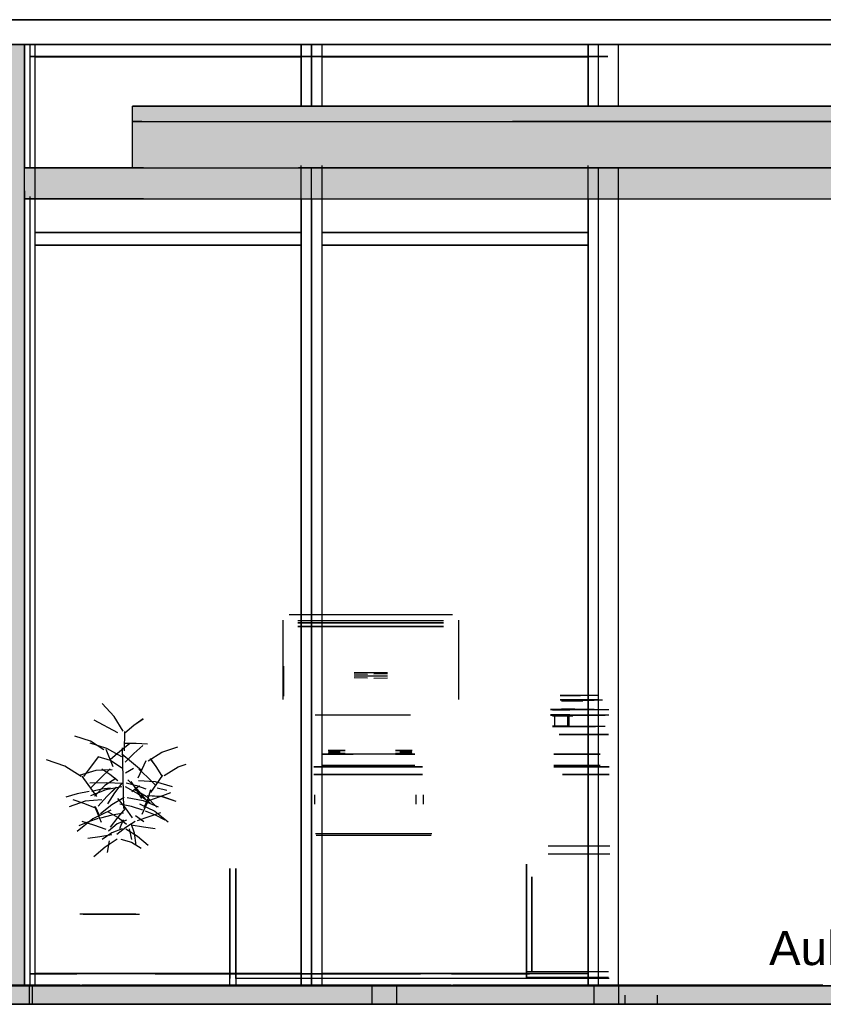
# Model space of a CAD drawing. Header units: millimetres. Extents: x -8297 to 34045, y -61360 to 6071.
# Tile 14 of 68: x 13259 to 15863, y -50060 to -46870. Entities that reach past the tile are written whole.
import ezdxf
from ezdxf.enums import TextEntityAlignment as Align

# ---------------------------------------------------------------- set-up
doc = ezdxf.new("R2010")
doc.units = ezdxf.units.MM
for name, color, linetype in [('S-TAGLIO-CS', 9, 'Continuous'), ('S-TAGLIO-NUOVO', 40, 'Continuous'), ('S-TAGLIO-PAV', 33, 'Continuous'), ('S-TAGLIO-SOFF', 8, 'Continuous'), ('S-TESTI', 7, 'Continuous'), ('S-VISTA', 8, 'Continuous'), ('S-VISTA-ARREDI', 9, 'Continuous')]:
    doc.layers.add(name, color=color, linetype=linetype)
doc.styles.add('VISIO', font='arial.ttf')

msp = doc.modelspace()

# ---------------------------------------------------------------- hatches: boundary and pattern name
at = {"layer": 'S-TAGLIO-CS'}
for points in [[(14856, -47200), (13656, -47200), (13640, -47200), (13624, -47200), (13624, -47150), (18844, -47150), (18876, -47150), (18876, -47200), (18860, -47200), (14856, -47200)], [(13656, -47200), (14856, -47200), (18860, -47200), (18876, -47200), (18876, -47350), (18860, -47350), (18834, -47350), (18306, -47350), (18262, -47350), (17644, -47350), (14162, -47350), (14002, -47350), (13956, -47350), (13944, -47350), (13660, -47350), (13640, -47350), (13624, -47350), (13624, -47200), (13640, -47200), (13656, -47200)], [(18834, -47450), (18306, -47450), (18262, -47450), (18102, -47450), (14002, -47450), (13956, -47450), (13944, -47450), (13660, -47450), (13276, -47450), (13276, -47424), (13276, -47350), (13624, -47350), (13640, -47350), (13660, -47350), (13944, -47350), (13956, -47350), (14002, -47350), (14162, -47350), (17644, -47350), (18262, -47350), (18306, -47350), (18834, -47350), (18860, -47350), (18876, -47350), (19224, -47350), (19224, -47364), (19224, -47450), (18834, -47450)]]:
    msp.add_hatch(color=9, dxfattribs=at).paths.add_polyline_path(points)
at = {"layer": 'S-TAGLIO-NUOVO'}
msp.add_hatch(color=40, dxfattribs=at).paths.add_polyline_path([(13276, -50000), (13260, -50000), (13098, -50000), (13036, -50000), (13036, -49206), (13036, -47140), (13036, -46950), (13050, -46950), (13212, -46950), (13276, -46950), (13276, -47744), (13276, -49810), (13276, -50000)])
at = {"layer": 'S-TAGLIO-PAV'}
for points in [[(11410, -50060), (11410, -50040), (11410, -50000), (11766, -50000), (12252, -50000), (12254, -50000), (12256, -50000), (13456, -50000), (13458, -50000), (13460, -50000), (14176, -50000), (14660, -50000), (14662, -50000), (14802, -50000), (15460, -50000), (15862, -50000), (15864, -50000), (16360, -50000), (16472, -50000), (17064, -50000), (17066, -50000), (17068, -50000), (18268, -50000), (18270, -50000), (18272, -50000), (19230, -50000), (19230, -50008), (19230, -50060), (16472, -50060), (16360, -50060), (15582, -50060), (14856, -50060), (13860, -50060), (13668, -50060), (13432, -50060), (13170, -50060), (12926, -50060), (12854, -50060), (12716, -50060), (11410, -50060)], [(13456, -50000), (12256, -50000), (12256, -49998), (12756, -49998), (13456, -49998), (13456, -50000)], [(14176, -50000), (13460, -50000), (13460, -49998), (14360, -49998), (14660, -49998), (14660, -50000), (14176, -50000)], [(14802, -50000), (14662, -50000), (14662, -49998), (14716, -49998), (14738, -49998), (14776, -49998), (14914, -49998), (15862, -49998), (15862, -50000), (15460, -50000), (14802, -50000)]]:
    msp.add_hatch(color=33, dxfattribs=at).paths.add_polyline_path(points)

# ---------------------------------------------------------------- linework, layer by layer
at = {"layer": 'S-TAGLIO-CS'}
for p, q in [((18844.5, -47150), (13625, -47150)), ((13625, -47199.7), (13625, -47150)), ((13655.5, -47200), (13625, -47200)), ((13640.4, -47200), (13625, -47200)), ((13625, -47349.1), (13625, -47200)), ((13640.4, -47200), (14855.7, -47200)), ((13655.5, -47200), (18875, -47200)), ((18859.6, -47200), (14855.7, -47200)), ((13659.9, -47350), (13275, -47350)), ((13275, -47424), (13275, -47350)), ((13625, -47349.1), (13625, -47350)), ((13640.4, -47350), (13625, -47350)), ((13640.4, -47350), (17644.3, -47350)), ((13659.9, -47350), (13943.2, -47350)), ((13943.2, -47350), (13956.7, -47350)), ((13956.7, -47350), (14002.4, -47350)), ((14002.4, -47350), (14162.3, -47350)), ((18262.5, -47350), (14162.3, -47350)), ((13275, -47424), (13275, -47450)), ((13659.9, -47450), (13275, -47450)), ((13659.9, -47450), (13943.2, -47450)), ((13943.2, -47450), (13956.7, -47450)), ((13956.7, -47450), (14002.4, -47450)), ((14002.4, -47450), (18102.7, -47450))]:
    msp.add_line(p, q, dxfattribs=at)
at = {"layer": 'S-TAGLIO-NUOVO'}
for p, q in [((13049.9, -46950), (13275, -46950)), ((13212.5, -46950), (13275, -46950)), ((13275, -49810.4), (13275, -46950)), ((13275, -47744.4), (13275, -46950)), ((13275, -47744.4), (13275, -50000)), ((13275, -49810.4), (13275, -50000)), ((13260.1, -50000), (13035, -50000)), ((13097.5, -50000), (13275, -50000)), ((13260.1, -50000), (13275, -50000))]:
    msp.add_line(p, q, dxfattribs=at)
at = {"layer": 'S-TAGLIO-PAV'}
for p, q in [((11766.8, -50000), (14175.4, -50000)), ((12755.6, -49998), (13456, -49998)), ((13456, -49999.2), (13456, -49998)), ((13456, -49999.2), (13456, -50000)), ((13456, -50000), (13457.9, -50000)), ((13457.9, -50000), (13459, -50000)), ((14359.6, -49998), (13459, -49998)), ((13459, -49999.5), (13459, -49998)), ((14175.4, -50000), (14802.9, -50000)), ((14359.6, -49998), (14659, -49998)), ((14659, -49998.5), (14659, -50000)), ((14661.3, -50000), (14659, -50000)), ((14661.3, -50000), (14662, -50000)), ((14716.5, -49998), (14662, -49998)), ((14662, -49998.2), (14662, -50000)), ((14716.5, -49998), (14738.7, -49998)), ((14738.7, -49998), (14775.1, -49998)), ((14775.1, -49998), (14914.4, -49998)), ((15460.4, -50000), (14802.9, -50000)), ((14914.4, -49998), (15862, -49998)), ((16359.9, -50000), (15460.4, -50000)), ((15862, -49999.6), (15862, -49998)), ((15862.6, -50000), (15862, -50000)), ((15862.6, -50000), (15865, -50000)), ((13432.3, -50060), (13170, -50060)), ((13667.2, -50060), (13432.3, -50060)), ((13861, -50060), (13667.2, -50060)), ((14856.9, -50060), (13861, -50060)), ((15581.2, -50060), (14856.9, -50060)), ((16359.9, -50060), (15581.2, -50060))]:
    msp.add_line(p, q, dxfattribs=at)
at = {"layer": 'S-TAGLIO-SOFF'}
for p, q in [((13432.3, -46870), (13170, -46870)), ((13667.2, -46870), (13432.3, -46870)), ((16359.9, -46870), (13667.2, -46870))]:
    msp.add_line(p, q, dxfattribs=at)
at = {"layer": 'S-VISTA'}
for p, q in [((13170, -46870), (13290, -46870)), ((13290, -46870), (15325, -46870)), ((14400, -46870), (13290, -46870)), ((13300, -46870), (14400, -46870)), ((14400, -46870), (14480, -46870)), ((14480, -46870), (14400, -46870)), ((14480, -46870), (15120, -46870)), ((15120, -46870), (14480, -46870)), ((15120, -46870), (15200, -46870)), ((15220, -46870), (15120, -46870)), ((15200, -46870), (16060, -46870)), ((15325, -46870), (15220, -46870)), ((13275, -46950), (13035, -46950)), ((13035, -46950), (13275, -46950)), ((13275, -47350), (13275, -46950)), ((13275, -50000), (13275, -46950)), ((13275, -46950), (13309, -46950)), ((13275, -50000), (13275, -46950)), ((13309, -46950), (13276, -46950)), ((13276, -47350), (13276, -46950)), ((13293, -47350), (13293, -46950)), ((13293, -47350), (13293, -46950)), ((13293, -46950), (15367, -46950)), ((15367, -46950), (13293, -46950)), ((13293, -46989), (13293, -46950)), ((13293, -46989), (13293, -46950)), ((13309, -47350), (13309, -46950)), ((13309, -50000), (13309, -46950)), ((14172, -46950), (13309, -46950)), ((13309, -46950), (14171, -46950)), ((13309, -46990), (13309, -46950)), ((13309, -46990), (13309, -46950)), ((14171, -46950), (14205, -46950)), ((14171, -47150), (14171, -46950)), ((14171, -46990), (14171, -46950)), ((14206, -46950), (14172, -46950)), ((14172, -47150), (14172, -46950)), ((14172, -46990), (14172, -46950)), ((14205, -47150), (14205, -46950)), ((14205, -46950), (14239, -46950)), ((14205, -47150), (14205, -46950)), ((14206, -47150), (14206, -46950)), ((14239, -46950), (14206, -46950)), ((14206, -47150), (14206, -46950)), ((14239, -47150), (14239, -46950)), ((14239, -47150), (14239, -46950)), ((15102, -46950), (14239, -46950)), ((14239, -46950), (15101, -46950)), ((14239, -46990), (14239, -46950)), ((14239, -46990), (14239, -46950)), ((15101, -46950), (15135, -46950)), ((15101, -47150), (15101, -46950)), ((15101, -46990), (15101, -46950)), ((15135, -46950), (15102, -46950)), ((15102, -47150), (15102, -46950)), ((15102, -46990), (15102, -46950)), ((15200, -46950), (15135, -46950)), ((15135, -46950), (15200, -46950)), ((15135, -47150), (15135, -46950)), ((15135, -47150), (15135, -46950)), ((15135, -47150), (15135, -46950)), ((15135, -47150), (15135, -46950)), ((16050, -46950), (15200, -46950)), ((15200, -46950), (15325, -46950)), ((15200, -47150), (15200, -46950)), ((15325, -46950), (15355, -46950)), ((15355, -46950), (15425, -46950)), ((15425, -46950), (15365, -46950)), ((15390, -46950), (15790, -46950)), ((15790, -46950), (15855, -46950)), ((15855, -46950), (16050, -46950)), ((13293, -46989), (15164.7, -46989)), ((15164.7, -46989), (13293, -46989)), ((13293, -46989), (15164.7, -46989)), ((15164.7, -46989), (13293, -46989)), ((13293, -47341.6), (13293, -46989)), ((13293, -47341.6), (13293, -46989)), ((14172, -46990), (13309, -46990)), ((13309, -46990), (14171, -46990)), ((14171, -46990), (13309, -46990)), ((13309, -46990), (14171, -46990)), ((13309, -49960), (13309, -46990)), ((13309, -49960), (13309, -46990)), ((14171, -47141), (14171, -46990)), ((14171, -47141), (14171, -46990)), ((15102, -46990), (14239, -46990)), ((14239, -46990), (15101, -46990)), ((15101, -46990), (14239, -46990)), ((14239, -46990), (15101, -46990)), ((14239, -47141), (14239, -46990)), ((14239, -47141), (14239, -46990)), ((15101, -47141), (15101, -46990)), ((15101, -47141), (15101, -46990)), ((13625, -47150), (18875, -47150)), ((13625, -47200), (13625, -47150)), ((13625, -47200), (18875, -47200)), ((13625, -47200), (18875, -47200)), ((13625, -47350), (13625, -47200)), ((13275, -47350), (15135, -47350)), ((13275, -47450), (13275, -47350)), ((13275, -47350), (13627.5, -47350)), ((13626.9, -47350), (13275, -47350)), ((13625, -47350), (18875, -47350)), ((14171, -49960), (14171, -47342.4)), ((14171, -49960), (14171, -47342.4)), ((14171, -50000), (14171, -47350)), ((14205, -50000), (14205, -47350)), ((14205, -50000), (14205, -47350)), ((14239, -49960), (14239, -47342.4)), ((14239, -49960), (14239, -47342.4)), ((14239, -50000), (14239, -47350)), ((15101, -49960), (15101, -47342.4)), ((15101, -49960), (15101, -47342.4)), ((15101, -50000), (15101, -47350)), ((15135, -50000), (15135, -47350)), ((15135, -50000), (15135, -47350)), ((15135, -47350), (15200, -47350)), ((15135, -47450), (15135, -47350)), ((15135, -47450), (15135, -47350)), ((15200, -50000), (15200, -47350)), ((15200, -47350), (16050, -47350)), ((15200, -47450), (15200, -47350)), ((13275, -50000), (13275, -47450)), ((13275, -47450), (15135, -47450)), ((13276, -50000), (13276, -47450)), ((13293, -49961), (13293, -47442.4)), ((13293, -49961), (13293, -47442.4)), ((13293, -50000), (13293, -47450)), ((13293, -50000), (13293, -47450)), ((13309, -50000), (13309, -47450)), ((14172, -50000), (14172, -47450)), ((14206, -50000), (14206, -47450)), ((14206, -50000), (14206, -47450)), ((14239, -50000), (14239, -47450)), ((15102, -50000), (15102, -47450)), ((15135, -50000), (15135, -47450)), ((15135, -50000), (15135, -47450)), ((15135, -47450), (15200, -47450)), ((15200, -47450), (16050, -47450)), ((14172, -47560), (13309, -47560)), ((13309, -47560), (14171, -47560)), ((13309, -47600), (13309, -47560)), ((13309, -47600), (13309, -47560)), ((14171, -47600), (14171, -47560)), ((14172, -47600), (14172, -47560)), ((15102, -47560), (14239, -47560)), ((14239, -47560), (15101, -47560)), ((14239, -47600), (14239, -47560)), ((14239, -47600), (14239, -47560)), ((15101, -47600), (15101, -47560)), ((15102, -47600), (15102, -47560)), ((14172, -47600), (13309, -47600)), ((13309, -47600), (14171, -47600)), ((15102, -47600), (14239, -47600)), ((14239, -47600), (15101, -47600)), ((13293, -49961), (13444.8, -49961)), ((13444.8, -49961), (13293, -49961)), ((13293, -50000), (13293, -49961)), ((13293, -50000), (13293, -49961)), ((13293, -49961), (13444.8, -49961)), ((13444.8, -49961), (13293, -49961)), ((14172, -49960), (13309, -49960)), ((13309, -49960), (14171, -49960)), ((13309, -50000), (13309, -49960)), ((13309, -50000), (13309, -49960)), ((14171, -49960), (13309, -49960)), ((13309, -49960), (14171, -49960)), ((13697.7, -49961), (14557.6, -49961)), ((14557.6, -49961), (13697.7, -49961)), ((13697.7, -49961), (14557.6, -49961)), ((14557.6, -49961), (13697.7, -49961)), ((14171, -50000), (14171, -49960)), ((14172, -50000), (14172, -49960)), ((15102, -49960), (14239, -49960)), ((14239, -49960), (15101, -49960)), ((14239, -50000), (14239, -49960)), ((14239, -50000), (14239, -49960)), ((15101, -49960), (14239, -49960)), ((14239, -49960), (15101, -49960)), ((14658.8, -49961), (14911.7, -49961)), ((14911.7, -49961), (14658.8, -49961)), ((14658.8, -49961), (14911.7, -49961)), ((14911.7, -49961), (14658.8, -49961)), ((15101, -50000), (15101, -49960)), ((15102, -50000), (15102, -49960)), ((13290, -50000), (12028.1, -50000)), ((12256, -49998), (13456, -49998)), ((13290, -49998), (12256, -49998)), ((12256, -49998), (13456, -49998)), ((12256, -49998), (13456, -49998)), ((12256, -49998), (13456, -49998)), ((12256, -49998), (13456, -49998)), ((12256, -49998), (13456, -49998)), ((13290, -50000), (12256, -50000)), ((12256, -50000), (13456, -50000)), ((12256, -50000), (13456, -50000)), ((12256, -50000), (13456, -50000)), ((12256, -50000), (13456, -50000)), ((12256, -50000), (13456, -50000)), ((12256, -50000), (13456, -50000)), ((13275, -50000), (13035, -50000)), ((13035, -50000), (13275, -50000)), ((13275, -50000), (13309, -50000)), ((13309, -50000), (13276, -50000)), ((13456, -49998), (13290, -49998)), ((13290, -50000), (15121.5, -50000)), ((13290, -50000), (13290, -50060)), ((13290, -50000), (13290, -50060)), ((13290, -50000), (13290, -50060)), ((13456, -50000), (13290, -50000)), ((13293, -50000), (15114.1, -50000)), ((15114.1, -50000), (13293, -50000)), ((13300, -50000), (13300, -50060)), ((14172, -50000), (13309, -50000)), ((13309, -50000), (14171, -50000)), ((13459, -49998), (14659, -49998)), ((14659, -49998), (13459, -49998)), ((13459, -49998), (14659, -49998)), ((13459, -49998), (14659, -49998)), ((13459, -49998), (14659, -49998)), ((13459, -49998), (14659, -49998)), ((13459, -49998), (14659, -49998)), ((14659, -50000), (13459, -50000)), ((13459, -50000), (14659, -50000)), ((13459, -50000), (14659, -50000)), ((13459, -50000), (14659, -50000)), ((13459, -50000), (14659, -50000)), ((13459, -50000), (14659, -50000)), ((13459, -50000), (14659, -50000)), ((14171, -50000), (14205, -50000)), ((14206, -50000), (14172, -50000)), ((14205, -50000), (14239, -50000)), ((14239, -50000), (14206, -50000)), ((15102, -50000), (14239, -50000)), ((14239, -50000), (15101, -50000)), ((14480, -50000), (14400, -50000)), ((14400, -50000), (14400, -50060)), ((14480, -50000), (14480, -50060)), ((14662, -49998), (15121, -49998)), ((15121, -49998), (14662, -49998)), ((14662, -49998), (15172, -49998)), ((14662, -49998), (15121, -49998)), ((14662, -49998), (15172, -49998)), ((15121, -50000), (14662, -50000)), ((14662, -50000), (15121, -50000)), ((14662, -50000), (15121, -50000)), ((14662, -50000), (15172, -50000)), ((14662, -50000), (15172, -50000)), ((15101, -50000), (15135, -50000)), ((15135, -50000), (15102, -50000)), ((15200, -49998), (15120, -49998)), ((15120, -49998), (15170, -49998)), ((15170, -50000), (15120, -50000)), ((15120, -50000), (15200, -50000)), ((15120, -50000), (15120, -50060)), ((15200, -50000), (15120, -50000)), ((15120, -50000), (15170, -50000)), ((15135, -50000), (15167.5, -50000)), ((15200, -50000), (15135, -50000)), ((15862, -49998), (15200, -49998)), ((16050, -50000), (15200, -50000)), ((15200, -50000), (16060, -50000)), ((15200, -50000), (15200, -50060)), ((15862, -50000), (15200, -50000)), ((15220, -50030), (15220, -50060)), ((15325, -50030), (15325, -50060)), ((15325, -50030), (15325, -50060)), ((13170, -50060), (13290, -50060)), ((13290, -50060), (15325, -50060)), ((14400, -50060), (13290, -50060)), ((13300, -50060), (14400, -50060)), ((14480, -50060), (14400, -50060)), ((14400, -50060), (14480, -50060)), ((14480, -50060), (15120, -50060)), ((15220, -50060), (15120, -50060)), ((15120, -50060), (15200, -50060)), ((15200, -50060), (16060, -50060)), ((15325, -50060), (15220, -50060))]:
    msp.add_line(p, q, dxfattribs=at)
at = {"layer": 'S-VISTA-ARREDI'}
for p, q in [((14132, -48797), (14662, -48797)), ((14132, -48797), (14662, -48797)), ((14113, -49071.7), (14113, -48815)), ((14113, -49072.7), (14113, -48816)), ((14633, -48818), (14161, -48818)), ((14633, -48818), (14161, -48818)), ((14161, -48824), (14397, -48824)), ((14633, -48824), (14161, -48824)), ((14633, -48836), (14161, -48836)), ((14161, -48836), (14633, -48836)), ((14397, -48824), (14633, -48824)), ((14681, -48815), (14681, -49071.7)), ((14681, -48816), (14681, -49072.7)), ((14113, -48965), (14113, -49061)), ((14113, -48966), (14113, -49062)), ((14114, -48965), (14114, -49061)), ((14114, -49062), (14114, -48965)), ((14114, -48966), (14114, -49062)), ((14343, -48985), (14451, -48985)), ((14343, -48989), (14386, -48990)), ((14451, -48997), (14343, -48997)), ((14451, -48989), (14407, -48990)), ((14386, -49003), (14343, -49002)), ((14407, -49003), (14451, -49002)), ((15125, -49060), (15011, -49060)), ((15125, -49060), (15011, -49060)), ((15011, -49060), (15075, -49060)), ((15011, -49060), (15075, -49060)), ((15125.3, -49060), (15012, -49060)), ((15012, -49060), (15076, -49060)), ((15132, -49060), (15075, -49060)), ((15132.7, -49060), (15076, -49060)), ((13565, -49128), (13527, -49085)), ((13565, -49128), (13527, -49085)), ((15011, -49074), (15075, -49074)), ((15125, -49074), (15011, -49074)), ((15012, -49074), (15125.3, -49074)), ((15076, -49074), (15012, -49074)), ((15015, -49075), (15055, -49075)), ((15147.7, -49075), (15015, -49075)), ((15015, -49077), (15081.3, -49077)), ((15015, -49077), (15054, -49077)), ((15058, -49077), (15020, -49077)), ((15020, -49077), (15083.7, -49077)), ((15055, -49075), (15121.3, -49075)), ((15132, -49074), (15075, -49074)), ((15132.7, -49074), (15076, -49074)), ((14526.1, -49123), (14216.3, -49123)), ((14979, -49105), (15052, -49105)), ((15037.2, -49105), (14979, -49105)), ((15037.2, -49106), (14979, -49106)), ((15051, -49106), (14979, -49106)), ((15037.2, -49122), (14979, -49122)), ((14979, -49122), (15051, -49122)), ((15037.2, -49123), (14979, -49123)), ((14979, -49123), (15052, -49123)), ((15056, -49106), (14986, -49106)), ((14986, -49106), (15041.8, -49106)), ((14986, -49122), (15056, -49122)), ((15041.8, -49122), (14986, -49122)), ((14986, -49123), (15035, -49123)), ((15047, -49123), (14986, -49123)), ((14986, -49125), (15047, -49125)), ((14986, -49125), (15035, -49125)), ((14993, -49158), (14993, -49125)), ((15040, -49125), (14993, -49125)), ((14993, -49125), (15051.2, -49125)), ((15015, -49103), (15054, -49103)), ((15015, -49105), (15055, -49105)), ((15020, -49103), (15058, -49103)), ((15035, -49123), (15156.5, -49123)), ((15035, -49158), (15035, -49125)), ((15040, -49158), (15040, -49125)), ((15052, -49105), (15168.5, -49105)), ((15168.5, -49123), (15052, -49123)), ((15121.3, -49105), (15055, -49105)), ((13577, -49180), (13501, -49139)), ((13577, -49180), (13501, -49139)), ((13594, -49175), (13565, -49128)), ((13594, -49175), (13565, -49128)), ((13600, -49180), (13629, -49156)), ((13600, -49180), (13629, -49156)), ((13629, -49156), (13659, -49134)), ((13629, -49156), (13659, -49135)), ((13599, -49239), (13600, -49176)), ((14986, -49158), (15035, -49158)), ((14986, -49160), (15035, -49160)), ((14993, -49158), (15040, -49158)), ((15007.5, -49186), (15167.2, -49186)), ((15167.2, -49186), (15007.5, -49186)), ((15125.5, -49161), (15013.2, -49161)), ((15013.2, -49186), (15125.5, -49186)), ((15156.5, -49160), (15035, -49160)), ((13489, -49208), (13438, -49191)), ((13489, -49208), (13438, -49191)), ((13542, -49231), (13488, -49214)), ((13542, -49231), (13488, -49214)), ((13532, -49236), (13489, -49208)), ((13532, -49236), (13489, -49208)), ((13584, -49240), (13615, -49215)), ((13584, -49240), (13615, -49215)), ((13599, -49214), (13637, -49214)), ((13599, -49214), (13637, -49214)), ((13637, -49214), (13673, -49216)), ((13637, -49214), (13673, -49216)), ((13562, -49291), (13539, -49235)), ((13590, -49258), (13542, -49231)), ((13590, -49258), (13542, -49231)), ((13552, -49267), (13584, -49240)), ((13552, -49267), (13584, -49240)), ((13621, -49276), (13590, -49250)), ((13621, -49276), (13590, -49250)), ((13591, -49229), (13596, -49426)), ((13601, -49275), (13629, -49247)), ((13601, -49275), (13629, -49247)), ((13629, -49247), (13658, -49222)), ((13629, -49247), (13658, -49222)), ((13675, -49271), (13720, -49243)), ((13675, -49271), (13720, -49243)), ((13720, -49243), (13772, -49226)), ((13720, -49243), (13772, -49226)), ((14540, -49250), (14240, -49250)), ((14240, -49250), (14340, -49250)), ((14259, -49237), (14313.4, -49237)), ((14259, -49238), (14313.4, -49238)), ((14259, -49246), (14313.4, -49246)), ((14259, -49248), (14313.4, -49248)), ((14259, -49249), (14313.4, -49249)), ((14259, -49250), (14313.4, -49250)), ((14298, -49241), (14260, -49241)), ((14260, -49243), (14298, -49243)), ((14476.6, -49237), (14531, -49237)), ((14476.6, -49238), (14531, -49238)), ((14476.6, -49246), (14531, -49246)), ((14476.6, -49248), (14531, -49248)), ((14476.6, -49249), (14531, -49249)), ((14476.6, -49250), (14531, -49250)), ((14490, -49250), (14540, -49250)), ((14530, -49241), (14491, -49241)), ((14491, -49243), (14530, -49243)), ((14530, -49239), (14500, -49239)), ((14500, -49241), (14530, -49241)), ((15140, -49250), (14990, -49250)), ((14990, -49250), (15140, -49250)), ((13405, -49289), (13346, -49268)), ((13405, -49289), (13346, -49268)), ((13492, -49288), (13516, -49257)), ((13492, -49288), (13516, -49257)), ((13553, -49270), (13514, -49258)), ((13553, -49270), (13514, -49258)), ((13590, -49295), (13553, -49270)), ((13590, -49295), (13553, -49270)), ((13654, -49302), (13621, -49276)), ((13654, -49302), (13621, -49276)), ((13643, -49326), (13669, -49270)), ((13701, -49290), (13683, -49264)), ((13701, -49290), (13683, -49265)), ((13773, -49291), (13798.5, -49282.5)), ((13773, -49291), (13798.5, -49282.5)), ((13458, -49322), (13405, -49289)), ((13458, -49322), (13405, -49289)), ((13506, -49303), (13452, -49319)), ((13506, -49303), (13452, -49319)), ((13467, -49322), (13492, -49288)), ((13467, -49322), (13492, -49288)), ((13559, -49300), (13506, -49303)), ((13559, -49300), (13506, -49303)), ((13521, -49327), (13552, -49297)), ((13521, -49327), (13552, -49297)), ((13551, -49315), (13525, -49298)), ((13551, -49315), (13525, -49298)), ((13577, -49336), (13551, -49315)), ((13577, -49336), (13551, -49315)), ((13602, -49310), (13628, -49295)), ((13602, -49310), (13628, -49295)), ((13673, -49324), (13645, -49298)), ((13673, -49324), (13645, -49298)), ((13720, -49319), (13701, -49290)), ((13720, -49319), (13701, -49290)), ((13727, -49319), (13773, -49291)), ((13727, -49319), (13773, -49291)), ((14212, -49291), (14564.9, -49291)), ((14564.9, -49291), (14212, -49291)), ((14564.9, -49315), (14212, -49315)), ((14564.9, -49315), (14212, -49315)), ((14564.9, -49315), (14212, -49315)), ((14212, -49315), (14564.9, -49315)), ((14540, -49286), (14240, -49286)), ((14240, -49286), (14540, -49286)), ((14240, -49291), (14540, -49291)), ((14540, -49291), (14240, -49291)), ((15140, -49286), (14990, -49286)), ((14990, -49286), (15140, -49286)), ((14990, -49291), (15140, -49291)), ((15140, -49291), (14990, -49291)), ((15018.6, -49291), (15169.8, -49291)), ((15169.8, -49291), (15018.6, -49291)), ((15169.8, -49315), (15018.6, -49315)), ((15169.8, -49315), (15018.6, -49315)), ((15169.8, -49315), (15018.6, -49315)), ((15018.6, -49315), (15169.8, -49315)), ((13509, -49387), (13462, -49321)), ((13540, -49342), (13486, -49344)), ((13540, -49342), (13486, -49344)), ((13491, -49358), (13521, -49327)), ((13491, -49358), (13521, -49327)), ((13571, -49328), (13535, -49351)), ((13571, -49328), (13535, -49351)), ((13593, -49345), (13540, -49342)), ((13593, -49345), (13540, -49342)), ((13568, -49375), (13591, -49344)), ((13568, -49375), (13591, -49344)), ((13604, -49342), (13638, -49351)), ((13604, -49342), (13638, -49351)), ((13640, -49363), (13610, -49333)), ((13640, -49363), (13610, -49333)), ((13638, -49364), (13620, -49338)), ((13638, -49364), (13620, -49338)), ((13644, -49335), (13698, -49338)), ((13644, -49335), (13698, -49338)), ((13699, -49350), (13673, -49324)), ((13699, -49350), (13673, -49324)), ((13684, -49374), (13723, -49318)), ((13698, -49338), (13753, -49354)), ((13698, -49338), (13753, -49354)), ((13445, -49378), (13409, -49389)), ((13445, -49378), (13409, -49389)), ((13484, -49370), (13445, -49378)), ((13484, -49370), (13445, -49378)), ((13538, -49365), (13489, -49385)), ((13538, -49365), (13489, -49385)), ((13493, -49369), (13524, -49362)), ((13493, -49369), (13524, -49362)), ((13535, -49351), (13502, -49386)), ((13535, -49351), (13502, -49386)), ((13524, -49362), (13554, -49359)), ((13524, -49362), (13554, -49359)), ((13590, -49355), (13538, -49365)), ((13590, -49355), (13538, -49365)), ((13542, -49387), (13572, -49357)), ((13542, -49387), (13573, -49357)), ((13545, -49410), (13568, -49375)), ((13545, -49410), (13568, -49375)), ((13601, -49354), (13643, -49378)), ((13601, -49354), (13643, -49378)), ((13623, -49371), (13647, -49351)), ((13623, -49371), (13647, -49351)), ((13630, -49363), (13669, -49386)), ((13630, -49363), (13669, -49386)), ((13638, -49351), (13668, -49362)), ((13638, -49351), (13668, -49362)), ((13655, -49393), (13638, -49364)), ((13655, -49393), (13638, -49364)), ((13668, -49396), (13640, -49363)), ((13668, -49396), (13640, -49363)), ((13643, -49378), (13682, -49407)), ((13643, -49378), (13682, -49407)), ((13675, -49393), (13684, -49364)), ((13675, -49393), (13684, -49364)), ((13705, -49359), (13736, -49366)), ((13705, -49359), (13736, -49366)), ((13714, -49387), (13749, -49374)), ((13714, -49387), (13749, -49374)), ((14214, -49381), (14214, -49412)), ((14544, -49412), (14544, -49381)), ((14567, -49381), (14567, -49412)), ((13471, -49402), (13420, -49420)), ((13471, -49402), (13420, -49420)), ((13467, -49409), (13432, -49397)), ((13467, -49409), (13432, -49397)), ((13503, -49423), (13467, -49409)), ((13503, -49423), (13467, -49409)), ((13525, -49398), (13471, -49402)), ((13525, -49398), (13471, -49402)), ((13513, -49418), (13542, -49387)), ((13513, -49418), (13542, -49387)), ((13598, -49390), (13558, -49414)), ((13598, -49390), (13558, -49414)), ((13602, -49423), (13577, -49393)), ((13602, -49423), (13577, -49393)), ((13621, -49419), (13584, -49412)), ((13621, -49419), (13584, -49412)), ((13608, -49390), (13659, -49400)), ((13608, -49390), (13659, -49400)), ((13647, -49411), (13697, -49434)), ((13647, -49411), (13697, -49434)), ((13656, -49444), (13678, -49396)), ((13659, -49400), (13708, -49420)), ((13659, -49400), (13708, -49420)), ((13663, -49422), (13675, -49393)), ((13663, -49422), (13675, -49393)), ((13669, -49386), (13704, -49421)), ((13669, -49386), (13704, -49421)), ((13672, -49383), (13720, -49387)), ((13672, -49383), (13720, -49386)), ((13678, -49400), (13714, -49387)), ((13678, -49400), (13714, -49387)), ((13720, -49386), (13765, -49402)), ((13720, -49387), (13765, -49402)), ((13555, -49431), (13496, -49459)), ((13555, -49431), (13496, -49459)), ((13524, -49471), (13503, -49419)), ((13518, -49448), (13505, -49420)), ((13518, -49448), (13505, -49420)), ((13558, -49414), (13521, -49443)), ((13558, -49414), (13521, -49443)), ((13577, -49455), (13547, -49437)), ((13577, -49455), (13547, -49438)), ((13559, -49446), (13596, -49440)), ((13559, -49446), (13596, -49440)), ((13578, -49454), (13603, -49424)), ((13578, -49454), (13603, -49424)), ((13625, -49456), (13602, -49423)), ((13625, -49456), (13602, -49423)), ((13658, -49431), (13621, -49419)), ((13658, -49431), (13621, -49419)), ((13666, -49433), (13698, -49446)), ((13666, -49433), (13698, -49446)), ((13679, -49451), (13717, -49439)), ((13679, -49451), (13717, -49439)), ((13697, -49434), (13740, -49469)), ((13697, -49434), (13740, -49469)), ((13496, -49459), (13445, -49500)), ((13496, -49459), (13445, -49500)), ((13482, -49469), (13451, -49482)), ((13482, -49469), (13451, -49482)), ((13500, -49480), (13462, -49468)), ((13500, -49480), (13462, -49468)), ((13514, -49458), (13482, -49469)), ((13514, -49458), (13482, -49469)), ((13522, -49456), (13559, -49446)), ((13522, -49456), (13559, -49446)), ((13575, -49475), (13547, -49499)), ((13575, -49475), (13547, -49499)), ((13554, -49486), (13578, -49454)), ((13554, -49486), (13578, -49454)), ((13605, -49463), (13575, -49475)), ((13605, -49463), (13575, -49475)), ((13605, -49477), (13577, -49455)), ((13605, -49477), (13577, -49455)), ((13594, -49462), (13583, -49491)), ((13594, -49462), (13583, -49491)), ((13603, -49486), (13633, -49467)), ((13603, -49486), (13633, -49467)), ((13619, -49473), (13630, -49504)), ((13619, -49473), (13630, -49504)), ((13634, -49448), (13662, -49468)), ((13634, -49448), (13662, -49468)), ((13641, -49464), (13679, -49451)), ((13641, -49464), (13679, -49451)), ((13698, -49446), (13730, -49462)), ((13698, -49446), (13730, -49462)), ((13539, -49494), (13500, -49480)), ((13539, -49494), (13500, -49480)), ((13558, -49504), (13526, -49526)), ((13558, -49504), (13526, -49526)), ((13591, -49491), (13558, -49504)), ((13591, -49491), (13558, -49504)), ((13574, -49509), (13603, -49486)), ((13574, -49509), (13603, -49486)), ((13603, -49491), (13641, -49515)), ((13603, -49491), (13641, -49515)), ((13614, -49491), (13622, -49526)), ((13614, -49491), (13622, -49526)), ((13620, -49479), (13660, -49485)), ((13620, -49479), (13660, -49485)), ((13630, -49504), (13636, -49546)), ((13630, -49504), (13636, -49546)), ((13660, -49485), (13698, -49490)), ((13660, -49485), (13698, -49490)), ((14595, -49508), (14217.9, -49508)), ((13519, -49517), (13480, -49523)), ((13519, -49517), (13480, -49523)), ((13558, -49511), (13519, -49517)), ((13558, -49511), (13519, -49517)), ((13575, -49525), (13536, -49551)), ((13575, -49525), (13536, -49551)), ((13549, -49530), (13543, -49568)), ((13549, -49530), (13543, -49568)), ((13587, -49525), (13621, -49535)), ((13587, -49525), (13621, -49535)), ((13621, -49535), (13653, -49554)), ((13621, -49535), (13653, -49554)), ((13641, -49515), (13676, -49544)), ((13641, -49515), (13676, -49544)), ((14593, -49513), (14219.4, -49513)), ((13536, -49551), (13500, -49582)), ((13536, -49551), (13500, -49582)), ((15172, -49548), (14972, -49548)), ((14972, -49573), (15172, -49573)), ((13940, -49620.1), (13940, -49976)), ((13940, -49976), (13940, -49620.1)), ((13960, -49620.1), (13960, -49976)), ((13960, -49620.1), (13960, -49976)), ((13960, -49976), (13960, -49620.1)), ((13960, -49631.2), (13960, -50000)), ((14901, -49973), (14901, -49605.7)), ((14901, -49605.7), (14901, -49973)), ((14901, -49973), (14901, -49605.7)), ((14901, -49605.7), (14901, -49973)), ((13940, -50000), (13940, -49645.5)), ((13940, -50000), (13940, -49645.5)), ((14901, -49647.4), (14901, -49955)), ((14901, -49955), (14901, -49647.4)), ((14919, -49955), (14919, -49647.4)), ((14919, -49647.4), (14919, -49955)), ((13487, -49768), (13454, -49768)), ((13492, -49768), (13462, -49768)), ((13465, -49768), (13499, -49768)), ((13471, -49768), (13503, -49768)), ((13525, -49768), (13487, -49768)), ((13527, -49768), (13492, -49768)), ((13499, -49768), (13537, -49768)), ((13503, -49768), (13538, -49768)), ((13564, -49768), (13525, -49768)), ((13563, -49768), (13527, -49768)), ((13537, -49768), (13576, -49768)), ((13538, -49768), (13574, -49768)), ((13598, -49768), (13563, -49768)), ((13602, -49768), (13564, -49768)), ((13574, -49768), (13609, -49768)), ((13576, -49768), (13614, -49768)), ((13630, -49768), (13598, -49768)), ((13636, -49768), (13602, -49768)), ((13609, -49768), (13639, -49768)), ((13614, -49768), (13647, -49768)), ((15167.2, -49955), (14901, -49955)), ((15169.8, -49976), (13960, -49976)), ((15169.8, -49976), (13960, -49976)), ((14901, -49973), (15167.2, -49973)), ((15167.2, -49973), (14901, -49973)), ((14901, -49973), (15167.2, -49973)), ((13960, -50000), (15135.6, -50000)), ((15169.8, -50000), (13960, -50000))]:
    msp.add_line(p, q, dxfattribs=at)

# ---------------------------------------------------------------- texts
at = {"layer": 'S-TESTI', "style": 'VISIO'}
msp.add_text('Aula  pav. 0,00', height=110, dxfattribs=at).set_placement((16200, -49878), align=Align.MIDDLE_CENTER)

doc.saveas('drawing.dxf')
